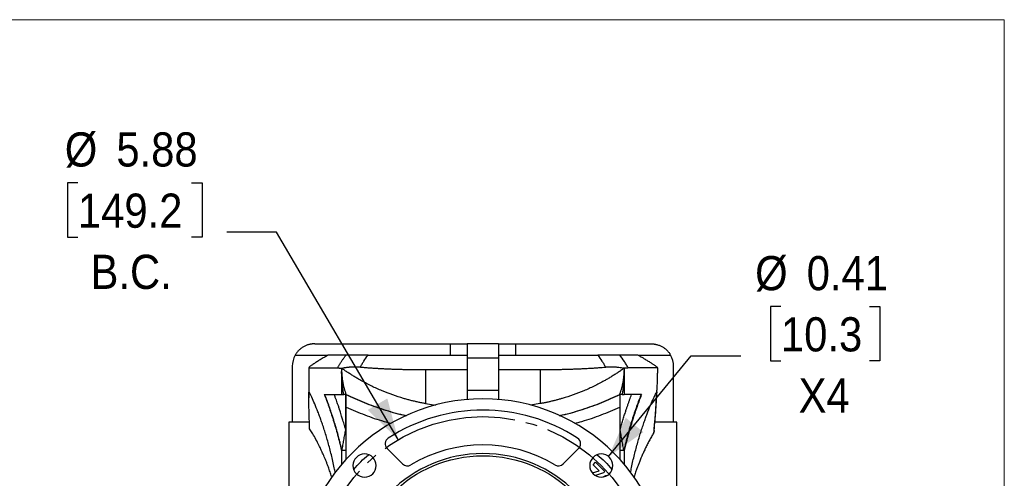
# Model space of a CAD drawing. Header units: inches. Extents: x 0 to 68, y 0 to 44.
# Tile 18 of 18: x 50.7 to 68, y 35.9 to 44. Entities that reach past the tile are written whole.
import ezdxf

# ---------------------------------------------------------------- set-up
doc = ezdxf.new("R2010")
doc.units = ezdxf.units.IN
doc.header["$LTSCALE"] = 4
doc.header["$MEASUREMENT"] = 0
doc.linetypes.add('SLD-Center', pattern=[0.75, 0.6, -0.05, 0.05, -0.05])
doc.linetypes.add('SLD-Solid', pattern=[0])
doc.layers.add('CENTER', color=40, linetype='SLD-Center')
doc.layers.add('SLD-DEFPOINTS', color=7, linetype='Continuous')
doc.layers.add('DIMENSIONS', color=140, linetype='SLD-Solid', lineweight=25)
doc.styles.add('SLDTEXTSTYLE0', font='GOTHIC.TTF', dxfattribs={"width": 0.913})
doc.dimstyles.new('SLDDIMSTYLE2', dxfattribs={"dimtxt": 0.6, "dimasz": 0.72, "dimexe": 0, "dimexo": 0.0625, "dimgap": 0.15, "dimtad": 0, "dimtih": 1, "dimtoh": 1, "dimrnd": 1e-09, "dimdsep": 46, "dimtxsty": 'SLDTEXTSTYLE0', "dimsah": 1, "dimcen": 0, "dimadec": 0, "dimazin": 2, "dimtfac": 1, "dimtofl": 0, "dimtmove": 0, "dimatfit": 3, "dimfxl": 0, "dimfrac": 2, "dimtolj": 1, "dimtzin": 12, "dimarcsym": 0})
doc.dimstyles.new('SLDDIMSTYLE7', dxfattribs={"dimtxt": 0.6, "dimasz": 0.72, "dimexe": 0, "dimexo": 0.0625, "dimgap": 0.15, "dimtad": 0, "dimtih": 1, "dimtoh": 1, "dimrnd": 1e-09, "dimzin": 12, "dimdsep": 46, "dimtxsty": 'SLDTEXTSTYLE0', "dimsah": 1, "dimcen": 0, "dimadec": 0, "dimazin": 3, "dimtfac": 1, "dimtofl": 0, "dimtmove": 0, "dimatfit": 3, "dimfxl": 0, "dimfrac": 2, "dimtolj": 1, "dimtzin": 12, "dimarcsym": 0})
doc.dimstyles.new('SLDDIMSTYLE8', dxfattribs={"dimtxt": 0.6, "dimasz": 0.72, "dimexe": 0, "dimexo": 0.0625, "dimgap": 0.15, "dimtad": 0, "dimtih": 1, "dimtoh": 1, "dimrnd": 1e-09, "dimzin": 4, "dimdsep": 46, "dimtxsty": 'SLDTEXTSTYLE0', "dimsah": 1, "dimcen": 0, "dimadec": 0, "dimazin": 1, "dimtfac": 1, "dimtofl": 0, "dimtmove": 0, "dimatfit": 3, "dimfxl": 0, "dimfrac": 2, "dimtolj": 1, "dimtzin": 12, "dimarcsym": 0})

# ---------------------------------------------------------------- blocks, each defined once
blk = doc.blocks.new('Block2')
at = {"color": 7, "linetype": 'SLD-Solid', "lineweight": 18}
for p, q in [((68, 44), (0, 44)), ((68, 0), (68, 44))]:
    blk.add_line(p, q, dxfattribs=at)
blk = doc.blocks.new('_D_18')
at = {"layer": 'DIMENSIONS'}
for p, q in [((51.741, 41.133), (51.558, 41.133)), ((51.558, 41.133), (51.558, 40.181)), ((53.736, 41.133), (53.919, 41.133)), ((53.919, 41.133), (53.919, 40.181)), ((55.227, 40.269), (54.352, 40.269)), ((57.362, 36.628), (55.227, 40.269)), ((51.558, 40.181), (51.741, 40.181)), ((53.919, 40.181), (53.736, 40.181))]:
    blk.add_line(p, q, dxfattribs=at)
blk.add_solid([(57.362, 36.628), (57.171, 37.35), (56.826, 37.148)], dxfattribs=at)
at = {"layer": 'DIMENSIONS', "char_height": 0.6, "attachment_point": 1, "style": 'SLDTEXTSTYLE0'}
for s, insert in [('%%c', (51.51, 42.022)), ('5.88', (52.415, 42.022)), ('149.2', (51.741, 40.947)), ('B.C.', (51.962, 39.873))]:
    blk.add_mtext(s, dxfattribs=dict(at, insert=insert))
blk = doc.blocks.new('_D_19')
at = {"layer": 'DIMENSIONS'}
for p, q in [((64.08, 38.962), (63.897, 38.962)), ((63.897, 38.962), (63.897, 38.009)), ((65.631, 38.962), (65.814, 38.962)), ((65.814, 38.962), (65.814, 38.009)), ((61.054, 36.328), (62.502, 38.097)), ((62.502, 38.097), (63.377, 38.097)), ((63.897, 38.009), (64.08, 38.009)), ((65.814, 38.009), (65.631, 38.009))]:
    blk.add_line(p, q, dxfattribs=at)
blk.add_solid([(61.054, 36.328), (61.665, 36.759), (61.355, 37.012)], dxfattribs=at)
at = {"layer": 'DIMENSIONS', "char_height": 0.6, "attachment_point": 1, "style": 'SLDTEXTSTYLE0'}
for s, insert in [('%%c', (63.627, 39.85)), ('0.41', (64.532, 39.85)), ('10.3', (64.08, 38.776)), ('X4', (64.39, 37.701))]:
    blk.add_mtext(s, dxfattribs=dict(at, insert=insert))
blk = doc.blocks.new('SW_SYMBOL_HOLE_DEPTH')
at = {"layer": 'DIMENSIONS', "color": 0}
for p, q in [((0, 137.8), (126, 137.8)), ((63, 137.8), (63, 11.8)), ((15.7, 87.4), (63, 11.8)), ((110.2, 87.4), (63, 11.8))]:
    blk.add_line(p, q, dxfattribs=at)
blk = doc.blocks.new('_D_20')
at = {"layer": 'DIMENSIONS'}
for p, q in [((59.431, 31.921), (60.581, 27.629)), ((64.403, 28.708), (64.22, 28.708)), ((64.22, 28.708), (64.22, 27.755)), ((66.398, 28.708), (66.581, 28.708)), ((66.581, 28.708), (66.581, 27.755)), ((64.22, 27.755), (64.403, 27.755)), ((66.581, 27.755), (66.398, 27.755)), ((60.581, 27.629), (61.581, 27.629))]:
    blk.add_line(p, q, dxfattribs=at)
blk.add_solid([(59.431, 31.921), (59.424, 31.174), (59.81, 31.277)], dxfattribs=at)
at = {"layer": 'DIMENSIONS', "xscale": 0.004866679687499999, "yscale": 0.004866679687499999, "zscale": 0.004866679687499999}
blk.add_blockref('SW_SYMBOL_HOLE_DEPTH', (62.133, 26.755), dxfattribs=at)
at = {"layer": 'DIMENSIONS', "char_height": 0.6, "attachment_point": 1, "style": 'SLDTEXTSTYLE0'}
for s, insert in [('%%c', (61.581, 28.512)), ('4.50', (62.486, 28.522)), ('114.3', (64.403, 28.522)), ('0.20[5.0]', (62.99, 27.447))]:
    blk.add_mtext(s, dxfattribs=dict(at, insert=insert))

msp = doc.modelspace()

# ---------------------------------------------------------------- linework, layer by layer
for p, q in [((55.896, 38.309), (58.278, 38.309)), ((58.278, 38.112), (58.278, 38.309)), ((58.278, 38.309), (58.573, 38.309)), ((59.124, 38.309), (58.573, 38.309)), ((58.573, 38.309), (58.573, 38.055)), ((59.124, 38.309), (59.124, 38.055)), ((59.124, 38.309), (59.419, 38.309)), ((59.419, 38.309), (59.419, 38.112)), ((59.419, 38.309), (61.801, 38.309)), ((55.555, 38.112), (56.125, 38.112)), ((59.124, 38.055), (58.573, 38.055)), ((58.573, 38.055), (58.573, 37.498)), ((59.124, 38.055), (59.124, 37.498)), ((61.573, 38.112), (62.142, 38.112)), ((55.502, 37.915), (55.502, 36.931)), ((55.793, 37.889), (55.793, 37.361)), ((55.795, 37.889), (55.799, 37.885)), ((55.799, 37.465), (55.799, 37.885)), ((56.368, 37.88), (56.368, 37.879)), ((56.368, 37.879), (56.368, 37.839)), ((56.385, 37.87), (56.37, 37.88)), ((56.385, 37.883), (56.385, 37.87)), ((57.841, 37.856), (57.841, 37.26)), ((59.856, 37.856), (59.856, 37.26)), ((61.312, 37.883), (61.312, 37.87)), ((61.327, 37.88), (61.312, 37.87)), ((61.329, 37.88), (61.329, 37.879)), ((61.329, 37.879), (61.329, 37.839)), ((62.195, 36.931), (62.195, 37.915)), ((56.368, 37.816), (56.368, 37.42)), ((61.329, 37.822), (61.329, 37.42)), ((56.368, 37.42), (56.405, 37.42)), ((56.44, 36.801), (56.44, 37.42)), ((56.447, 37.42), (56.447, 37.415)), ((58.573, 37.498), (59.124, 37.498)), ((58.573, 37.498), (58.573, 37.333)), ((59.124, 37.498), (59.124, 37.333)), ((61.25, 37.42), (61.25, 37.415)), ((61.257, 36.801), (61.257, 37.42)), ((61.292, 37.42), (61.329, 37.42)), ((56.447, 36.284), (56.447, 37.197)), ((57.841, 37.26), (58.014, 37.233)), ((59.856, 37.26), (59.682, 37.232)), ((61.25, 37.197), (61.25, 36.284)), ((55.803, 36.931), (55.443, 36.931)), ((55.443, 36.931), (55.443, 34.845)), ((62.254, 36.931), (61.865, 36.931)), ((62.254, 34.845), (62.254, 36.931)), ((56.44, 36.801), (56.447, 36.801)), ((61.25, 36.801), (61.257, 36.801)), ((57.439, 36.2), (57.168, 36.471)), ((60.529, 36.471), (60.258, 36.2)), ((56.367, 36.435), (56.367, 36.434)), ((56.447, 36.434), (56.368, 36.434)), ((56.368, 36.434), (56.368, 36.195)), ((61.329, 36.434), (61.25, 36.434)), ((61.33, 36.435), (61.329, 36.434)), ((61.329, 36.434), (61.329, 36.195)), ((61.33, 36.435), (61.33, 36.434)), ((60.783, 36.186), (60.827, 36.23)), ((60.887, 36.082), (60.783, 36.186)), ((60.827, 36.23), (60.99, 36.067)), ((60.77, 36.042), (60.887, 36.082)), ((60.965, 36.043), (60.826, 35.995)), ((60.962, 35.976), (61.005, 35.997)), ((60.99, 36.067), (60.965, 36.043))]:
    msp.add_line(p, q)
msp.add_circle((58.849, 34.094), 2.25)
for centre, radius, start, end in [((55.896, 37.915), 0.394, 150, 180), ((61.801, 37.915), 0.394, 0, 30), ((58.849, 34.094), 3.25, 0, 180), ((58.849, 34.094), 3.051, 57.0083, 122.9917), ((57.251, 36.555), 0.118, 122.9917, 225), ((60.446, 36.555), 0.118, 0, 57.0083), ((58.849, 34.094), 2.441, 58.7958, 121.2042), ((60.446, 36.555), 0.118, 315, 0), ((58.849, 34.094), 2.289, 0, 180), ((56.771, 36.172), 0.203, 0, 180), ((60.926, 36.172), 0.203, 0, 180), ((56.771, 36.172), 0.203, 180, 0), ((57.523, 36.283), 0.118, 225, 301.2042), ((60.174, 36.283), 0.118, 238.7958, 315), ((60.926, 36.172), 0.203, 180, 0)]:
    msp.add_arc(centre, radius, start, end)
for points, knots in [([(55.896, 38.309), (55.892, 38.309), (55.883, 38.309), (55.87, 38.308), (55.858, 38.307), (55.845, 38.306), (55.833, 38.304), (55.82, 38.302), (55.808, 38.299), (55.783, 38.293), (55.746, 38.281), (55.698, 38.257), (55.655, 38.228), (55.623, 38.201), (55.602, 38.178), (55.589, 38.163), (55.577, 38.146), (55.565, 38.13), (55.558, 38.118), (55.555, 38.112)], [0, 0, 0, 0, 0.031111, 0.062125, 0.093072, 0.123982, 0.154886, 0.185814, 0.216796, 0.247862, 0.375756, 0.50332, 0.630369, 0.756942, 0.805835, 0.854456, 0.902936, 0.951407, 1, 1, 1, 1]), ([(61.801, 38.309), (61.805, 38.309), (61.813, 38.309), (61.825, 38.309), (61.835, 38.308), (61.846, 38.307), (61.855, 38.306), (61.864, 38.304), (61.873, 38.303), (61.881, 38.301), (61.888, 38.299), (61.895, 38.298), (61.917, 38.292), (61.952, 38.28), (62, 38.257), (62.043, 38.228), (62.074, 38.2), (62.095, 38.178), (62.109, 38.162), (62.121, 38.146), (62.132, 38.129), (62.139, 38.118), (62.142, 38.112)], [0, 0, 0, 0, 0.029349, 0.057335, 0.083958, 0.109218, 0.133114, 0.155647, 0.176817, 0.196624, 0.215068, 0.232148, 0.247866, 0.382666, 0.503322, 0.63404, 0.756943, 0.80699, 0.856314, 0.90492, 0.952814, 1, 1, 1, 1]), ([(56.131, 38.112), (56.127, 38.11), (56.119, 38.105), (56.107, 38.098), (56.095, 38.091), (56.083, 38.084), (56.071, 38.077), (56.052, 38.066), (56.025, 38.05), (55.992, 38.03), (55.961, 38.01), (55.921, 37.985), (55.885, 37.962), (55.854, 37.941), (55.834, 37.927), (55.818, 37.915), (55.808, 37.906), (55.801, 37.9), (55.798, 37.896), (55.795, 37.893), (55.794, 37.891), (55.794, 37.89)], [0, 0, 0, 0, 0.023785, 0.047551, 0.071315, 0.095094, 0.118906, 0.142768, 0.213843, 0.284739, 0.35672, 0.428208, 0.570289, 0.642533, 0.713874, 0.785521, 0.856319, 0.892545, 0.928493, 0.964273, 1, 1, 1, 1]), ([(56.448, 38.112), (56.409, 38.112), (56.374, 38.112), (56.309, 38.112), (56.28, 38.112), (56.227, 38.112), (56.204, 38.112), (56.163, 38.112), (56.145, 38.112), (56.131, 38.112)], [0, 0, 0, 0, 0.25, 0.25, 0.5, 0.5, 0.75, 0.75, 1, 1, 1, 1]), ([(56.295, 37.885), (56.299, 37.892), (56.306, 37.905), (56.318, 37.924), (56.329, 37.944), (56.341, 37.963), (56.353, 37.982), (56.366, 38.001), (56.379, 38.02), (56.392, 38.039), (56.406, 38.057), (56.419, 38.076), (56.433, 38.094), (56.443, 38.106), (56.448, 38.112)], [0, 0, 0, 0, 0.086599, 0.172591, 0.257981, 0.342773, 0.426971, 0.510577, 0.593595, 0.676028, 0.757881, 0.839164, 0.919873, 1, 1, 1, 1]), ([(56.833, 38.112), (56.829, 38.112), (56.821, 38.112), (56.809, 38.112), (56.797, 38.112), (56.786, 38.112), (56.774, 38.112), (56.762, 38.112), (56.751, 38.112), (56.74, 38.112), (56.728, 38.112), (56.717, 38.112), (56.706, 38.112), (56.695, 38.112), (56.685, 38.112), (56.674, 38.112), (56.663, 38.112), (56.653, 38.112), (56.643, 38.112), (56.633, 38.112), (56.622, 38.112), (56.613, 38.112), (56.603, 38.112), (56.593, 38.112), (56.58, 38.112), (56.564, 38.112), (56.545, 38.112), (56.527, 38.112), (56.509, 38.112), (56.493, 38.112), (56.477, 38.112), (56.462, 38.112), (56.452, 38.112), (56.448, 38.112)], [0, 0, 0, 0, 0.019766, 0.039585, 0.059478, 0.079469, 0.099577, 0.119823, 0.14023, 0.160817, 0.181605, 0.202613, 0.223861, 0.245367, 0.267151, 0.289229, 0.311619, 0.334338, 0.357402, 0.380827, 0.404627, 0.428817, 0.453411, 0.478422, 0.503864, 0.558288, 0.614706, 0.673215, 0.733904, 0.796855, 0.862142, 0.929836, 1, 1, 1, 1]), ([(56.697, 37.901), (56.707, 37.919), (56.716, 37.937), (56.737, 37.972), (56.748, 37.989), (56.782, 38.042), (56.806, 38.077), (56.833, 38.112)], [0, 0, 0, 0, 0.25, 0.25, 0.5, 0.5, 1, 1, 1, 1]), ([(56.833, 38.112), (56.905, 38.112), (57.018, 38.112), (57.161, 38.112), (57.254, 38.112), (57.324, 38.112), (57.396, 38.112), (57.519, 38.112), (57.767, 38.112), (58.059, 38.112), (58.316, 38.112), (58.463, 38.112), (58.536, 38.112), (58.573, 38.112)], [0, 0, 0, 0, 0.125003, 0.198554, 0.250007, 0.286143, 0.321437, 0.37501, 0.500011, 0.749995, 0.874996, 0.937498, 1, 1, 1, 1]), ([(59.124, 38.112), (59.145, 38.112), (59.187, 38.112), (59.249, 38.112), (59.311, 38.112), (59.373, 38.112), (59.435, 38.112), (59.497, 38.112), (59.559, 38.112), (59.621, 38.112), (59.683, 38.112), (59.744, 38.112), (59.806, 38.112), (59.867, 38.112), (59.929, 38.112), (59.99, 38.112), (60.069, 38.112), (60.165, 38.112), (60.277, 38.112), (60.383, 38.112), (60.506, 38.112), (60.666, 38.112), (60.792, 38.112), (60.864, 38.112)], [0, 0, 0, 0, 0.0352962, 0.0705751, 0.1058383, 0.1410873, 0.1763239, 0.2115495, 0.246766, 0.2819748, 0.3171776, 0.352376, 0.3875717, 0.4227662, 0.4579613, 0.4931584, 0.5283594, 0.5939597, 0.6599765, 0.7216941, 0.7786826, 0.8746032, 1, 1, 1, 1]), ([(60.864, 38.112), (60.891, 38.077), (60.915, 38.042), (60.949, 37.989), (60.96, 37.972), (60.981, 37.937), (60.99, 37.919), (61, 37.901)], [0, 0, 0, 0, 0.5, 0.5, 0.75, 0.75, 1, 1, 1, 1]), ([(61.249, 38.112), (61.247, 38.112), (61.242, 38.112), (61.234, 38.112), (61.226, 38.112), (61.218, 38.112), (61.209, 38.112), (61.2, 38.112), (61.191, 38.112), (61.182, 38.112), (61.173, 38.112), (61.163, 38.112), (61.153, 38.112), (61.143, 38.112), (61.133, 38.112), (61.123, 38.112), (61.11, 38.112), (61.094, 38.112), (61.076, 38.112), (61.056, 38.112), (61.037, 38.112), (61.016, 38.112), (60.996, 38.112), (60.975, 38.112), (60.953, 38.112), (60.932, 38.112), (60.909, 38.112), (60.887, 38.112), (60.872, 38.112), (60.864, 38.112)], [0, 0, 0, 0, 0.03801, 0.075299, 0.111876, 0.147752, 0.182935, 0.217438, 0.251271, 0.284445, 0.316974, 0.34887, 0.380145, 0.410815, 0.440894, 0.470396, 0.499338, 0.547365, 0.593876, 0.638966, 0.682738, 0.7253, 0.766769, 0.807269, 0.84693, 0.88589, 0.924291, 0.962278, 1, 1, 1, 1]), ([(61.402, 37.885), (61.391, 37.904), (61.38, 37.923), (61.357, 37.961), (61.345, 37.98), (61.307, 38.037), (61.28, 38.074), (61.249, 38.112)], [0, 0, 0, 0, 0.25, 0.25, 0.5, 0.5, 1, 1, 1, 1]), ([(61.567, 38.112), (61.552, 38.112), (61.535, 38.112), (61.494, 38.112), (61.47, 38.112), (61.391, 38.112), (61.326, 38.112), (61.249, 38.112)], [0, 0, 0, 0, 0.25, 0.25, 0.5, 0.5, 1, 1, 1, 1]), ([(61.918, 37.885), (61.917, 37.886), (61.916, 37.887), (61.914, 37.889), (61.912, 37.892), (61.909, 37.894), (61.906, 37.897), (61.9, 37.902), (61.891, 37.909), (61.876, 37.92), (61.859, 37.932), (61.833, 37.95), (61.803, 37.969), (61.77, 37.99), (61.744, 38.007), (61.716, 38.024), (61.69, 38.04), (61.664, 38.055), (61.641, 38.069), (61.617, 38.083), (61.592, 38.098), (61.575, 38.107), (61.567, 38.112)], [0, 0, 0, 0, 0.020731, 0.041478, 0.062259, 0.083095, 0.104005, 0.125009, 0.187345, 0.250239, 0.3124, 0.375139, 0.500479, 0.56269, 0.625261, 0.687868, 0.750665, 0.799699, 0.849005, 0.898732, 0.949019, 1, 1, 1, 1]), ([(55.799, 37.885), (55.824, 37.885), (55.853, 37.885), (55.92, 37.885), (55.957, 37.885), (56.04, 37.885), (56.086, 37.885), (56.185, 37.885), (56.238, 37.885), (56.295, 37.885)], [0, 0, 0, 0, 0.25, 0.25, 0.5, 0.5, 0.75, 0.75, 1, 1, 1, 1]), ([(56.295, 37.885), (56.299, 37.885), (56.307, 37.885), (56.318, 37.885), (56.33, 37.884), (56.343, 37.883), (56.355, 37.881), (56.364, 37.88), (56.368, 37.88)], [0, 0, 0, 0, 0.158852, 0.320715, 0.48579, 0.65405, 0.825465, 1, 1, 1, 1]), ([(56.37, 37.88), (56.373, 37.881), (56.378, 37.882), (56.382, 37.883), (56.385, 37.883)], [0, 0, 0, 0, 0.4997243, 1, 1, 1, 1]), ([(56.385, 37.883), (56.391, 37.885), (56.403, 37.887), (56.421, 37.891), (56.441, 37.894), (56.467, 37.898), (56.493, 37.901), (56.518, 37.903), (56.547, 37.905), (56.583, 37.906), (56.625, 37.906), (56.662, 37.904), (56.686, 37.902), (56.697, 37.901)], [0, 0, 0, 0, 0.059377, 0.12095, 0.184702, 0.250615, 0.375384, 0.437723, 0.500008, 0.647487, 0.77993, 0.897405, 1, 1, 1, 1]), ([(57.841, 37.26), (57.83, 37.262), (57.808, 37.266), (57.776, 37.272), (57.743, 37.278), (57.711, 37.285), (57.679, 37.292), (57.646, 37.3), (57.614, 37.307), (57.582, 37.315), (57.55, 37.324), (57.518, 37.332), (57.486, 37.341), (57.401, 37.366), (57.263, 37.411), (57.076, 37.483), (56.894, 37.565), (56.758, 37.636), (56.662, 37.691), (56.605, 37.725), (56.549, 37.759), (56.494, 37.795), (56.439, 37.832), (56.403, 37.857), (56.385, 37.87)], [0, 0, 0, 0, 0.019612, 0.039248, 0.05891, 0.078601, 0.098325, 0.118084, 0.137883, 0.157723, 0.177607, 0.19754, 0.217523, 0.23756, 0.359422, 0.483234, 0.609189, 0.737492, 0.780563, 0.823882, 0.867467, 0.911337, 0.955508, 1, 1, 1, 1]), ([(56.697, 37.901), (56.708, 37.9), (56.73, 37.898), (56.763, 37.896), (56.796, 37.893), (56.83, 37.89), (56.864, 37.888), (56.898, 37.885), (56.932, 37.883), (56.966, 37.881), (56.997, 37.879), (57.02, 37.878), (57.043, 37.877), (57.071, 37.875), (57.118, 37.873), (57.177, 37.87), (57.246, 37.867), (57.312, 37.865), (57.377, 37.863), (57.442, 37.861), (57.508, 37.86), (57.574, 37.859), (57.64, 37.858), (57.707, 37.857), (57.773, 37.857), (57.818, 37.857), (57.841, 37.856)], [0, 0, 0, 0, 0.031003, 0.062012, 0.093021, 0.124085, 0.155267, 0.186428, 0.217623, 0.248885, 0.278228, 0.299371, 0.311012, 0.341953, 0.373161, 0.436092, 0.497638, 0.553449, 0.609207, 0.664982, 0.720794, 0.776607, 0.832429, 0.888267, 0.944126, 1, 1, 1, 1]), ([(57.841, 37.856), (57.962, 37.856), (58.084, 37.856), (58.237, 37.856), (58.267, 37.856), (58.329, 37.856), (58.359, 37.856), (58.42, 37.856), (58.466, 37.856), (58.512, 37.856), (58.543, 37.856), (58.558, 37.856), (58.573, 37.856)], [0, 0, 0, 0, 0.5, 0.5, 0.625, 0.625, 0.75, 0.75, 0.875, 0.9375, 0.9375, 1, 1, 1, 1]), ([(59.124, 37.856), (59.139, 37.856), (59.154, 37.856), (59.185, 37.856), (59.231, 37.856), (59.277, 37.856), (59.338, 37.856), (59.369, 37.856), (59.43, 37.856), (59.46, 37.856), (59.613, 37.856), (59.735, 37.856), (59.856, 37.856)], [0, 0, 0, 0, 0.0625, 0.0625, 0.125, 0.25, 0.25, 0.375, 0.375, 0.5, 0.5, 1, 1, 1, 1]), ([(59.856, 37.856), (59.869, 37.856), (59.894, 37.857), (59.932, 37.857), (59.969, 37.857), (60.006, 37.857), (60.044, 37.858), (60.081, 37.858), (60.118, 37.859), (60.155, 37.859), (60.192, 37.86), (60.228, 37.861), (60.265, 37.862), (60.301, 37.863), (60.338, 37.864), (60.374, 37.865), (60.41, 37.866), (60.458, 37.868), (60.517, 37.87), (60.588, 37.873), (60.642, 37.876), (60.689, 37.879), (60.725, 37.881), (60.767, 37.883), (60.806, 37.886), (60.845, 37.889), (60.891, 37.892), (60.943, 37.896), (60.981, 37.9), (61, 37.901)], [0, 0, 0, 0, 0.031257, 0.062512, 0.093765, 0.125012, 0.156254, 0.187492, 0.218728, 0.249962, 0.281196, 0.312431, 0.343667, 0.374886, 0.406096, 0.437307, 0.468531, 0.499777, 0.561337, 0.624198, 0.686492, 0.706695, 0.748882, 0.784921, 0.820342, 0.855289, 0.89202, 0.946119, 1, 1, 1, 1]), ([(61.312, 37.87), (61.303, 37.864), (61.285, 37.851), (61.258, 37.832), (61.231, 37.813), (61.203, 37.795), (61.176, 37.777), (61.148, 37.759), (61.12, 37.742), (61.092, 37.725), (61.063, 37.708), (61.035, 37.691), (61.006, 37.674), (60.929, 37.631), (60.803, 37.565), (60.621, 37.483), (60.434, 37.411), (60.289, 37.363), (60.188, 37.335), (60.133, 37.32), (60.078, 37.306), (60.023, 37.293), (59.968, 37.281), (59.912, 37.27), (59.875, 37.263), (59.856, 37.26)], [0, 0, 0, 0, 0.022285, 0.044489, 0.066612, 0.088659, 0.11063, 0.132528, 0.154356, 0.176114, 0.197807, 0.219436, 0.241003, 0.262511, 0.390803, 0.516769, 0.640569, 0.762443, 0.796755, 0.830918, 0.864944, 0.89885, 0.932651, 0.966363, 1, 1, 1, 1]), ([(61, 37.901), (61.006, 37.902), (61.018, 37.903), (61.038, 37.904), (61.059, 37.905), (61.082, 37.906), (61.106, 37.906), (61.132, 37.906), (61.157, 37.905), (61.179, 37.903), (61.197, 37.902), (61.216, 37.9), (61.242, 37.896), (61.275, 37.891), (61.3, 37.886), (61.312, 37.883)], [0, 0, 0, 0, 0.055124, 0.11565, 0.1816, 0.252993, 0.329848, 0.412181, 0.500003, 0.562286, 0.624626, 0.677835, 0.749398, 0.879055, 1, 1, 1, 1]), ([(61.327, 37.88), (61.324, 37.881), (61.319, 37.882), (61.315, 37.883), (61.312, 37.883)], [0, 0, 0, 0, 0.4997243, 1, 1, 1, 1]), ([(61.402, 37.885), (61.398, 37.885), (61.39, 37.885), (61.378, 37.884), (61.366, 37.884), (61.354, 37.883), (61.341, 37.881), (61.333, 37.88), (61.329, 37.88)], [0, 0, 0, 0, 0.164991, 0.330627, 0.496927, 0.66391, 0.831594, 1, 1, 1, 1]), ([(61.9, 37.467), (61.9, 37.468), (61.9, 37.468), (61.901, 37.47), (61.901, 37.472), (61.902, 37.474), (61.902, 37.477), (61.902, 37.481), (61.903, 37.484), (61.903, 37.488), (61.904, 37.493), (61.904, 37.498), (61.905, 37.503), (61.906, 37.515), (61.907, 37.534), (61.909, 37.567), (61.911, 37.612), (61.913, 37.669), (61.915, 37.734), (61.916, 37.807), (61.917, 37.858), (61.918, 37.885)], [0, 0, 0, 0, 0.0071901, 0.0147658, 0.0228222, 0.0314382, 0.0406787, 0.0505963, 0.0612333, 0.0726243, 0.0847974, 0.0977754, 0.1115773, 0.126219, 0.1837758, 0.2515924, 0.3660397, 0.5012331, 0.6489842, 0.8152048, 1, 1, 1, 1]), ([(56.368, 37.839), (56.368, 37.832), (56.369, 37.817), (56.37, 37.794), (56.371, 37.772), (56.373, 37.75), (56.375, 37.727), (56.378, 37.705), (56.38, 37.683), (56.384, 37.661), (56.388, 37.639), (56.392, 37.617), (56.396, 37.595), (56.401, 37.573), (56.407, 37.551), (56.412, 37.529), (56.418, 37.507), (56.425, 37.485), (56.432, 37.464), (56.439, 37.442), (56.444, 37.427), (56.447, 37.42)], [0, 0, 0, 0, 0.053041, 0.105989, 0.158851, 0.211636, 0.264353, 0.317009, 0.369615, 0.422177, 0.474706, 0.527208, 0.579694, 0.632171, 0.684649, 0.737135, 0.789639, 0.842168, 0.894733, 0.94734, 1, 1, 1, 1]), ([(56.368, 37.839), (56.368, 37.834), (56.368, 37.829), (56.368, 37.823), (56.368, 37.822), (56.368, 37.822)], [0, 0, 0, 0, 0.5, 0.5, 1, 1, 1, 1]), ([(56.405, 37.42), (56.404, 37.43), (56.4, 37.451), (56.395, 37.481), (56.391, 37.512), (56.387, 37.543), (56.383, 37.573), (56.38, 37.604), (56.377, 37.635), (56.375, 37.666), (56.373, 37.697), (56.371, 37.728), (56.37, 37.759), (56.369, 37.79), (56.368, 37.811), (56.368, 37.822)], [0, 0, 0, 0, 0.076643, 0.153288, 0.229948, 0.306634, 0.383358, 0.460134, 0.536973, 0.613886, 0.690887, 0.767987, 0.845197, 0.922531, 1, 1, 1, 1]), ([(61.25, 37.42), (61.253, 37.427), (61.258, 37.442), (61.265, 37.464), (61.272, 37.485), (61.279, 37.507), (61.285, 37.529), (61.291, 37.551), (61.296, 37.573), (61.301, 37.595), (61.305, 37.617), (61.31, 37.639), (61.313, 37.661), (61.317, 37.683), (61.32, 37.705), (61.322, 37.727), (61.324, 37.75), (61.326, 37.772), (61.327, 37.794), (61.328, 37.817), (61.329, 37.832), (61.329, 37.839)], [0, 0, 0, 0, 0.05266, 0.105267, 0.157832, 0.210361, 0.262865, 0.315351, 0.367829, 0.420306, 0.472792, 0.525294, 0.577823, 0.630385, 0.682991, 0.735647, 0.788364, 0.841149, 0.894011, 0.946959, 1, 1, 1, 1]), ([(61.329, 37.822), (61.329, 37.811), (61.328, 37.79), (61.327, 37.759), (61.326, 37.728), (61.324, 37.697), (61.322, 37.666), (61.32, 37.635), (61.317, 37.604), (61.314, 37.573), (61.31, 37.543), (61.306, 37.512), (61.302, 37.481), (61.297, 37.451), (61.293, 37.43), (61.292, 37.42)], [0, 0, 0, 0, 0.077469, 0.154803, 0.232013, 0.309113, 0.386114, 0.463027, 0.539866, 0.616642, 0.693366, 0.770052, 0.846712, 0.923357, 1, 1, 1, 1]), ([(61.329, 37.839), (61.329, 37.838), (61.329, 37.836), (61.329, 37.833), (61.329, 37.83), (61.329, 37.828), (61.329, 37.826), (61.329, 37.823), (61.329, 37.822), (61.329, 37.822), (61.329, 37.822)], [0, 0, 0, 0, 0.10057, 0.200247, 0.299648, 0.399396, 0.500108, 0.667121, 0.832789, 1, 1, 1, 1]), ([(55.807, 36.816), (55.806, 36.84), (55.804, 36.886), (55.802, 36.952), (55.8, 37.011), (55.798, 37.065), (55.797, 37.112), (55.796, 37.158), (55.795, 37.203), (55.794, 37.248), (55.794, 37.287), (55.793, 37.324), (55.793, 37.358), (55.793, 37.389), (55.793, 37.415), (55.794, 37.434), (55.794, 37.446), (55.795, 37.455), (55.796, 37.461), (55.797, 37.465), (55.798, 37.467), (55.798, 37.466), (55.799, 37.465)], [0, 0, 0, 0, 0.105481, 0.202074, 0.289782, 0.368605, 0.438546, 0.499608, 0.571976, 0.63769, 0.696764, 0.749219, 0.803831, 0.850824, 0.89031, 0.922479, 0.940669, 0.95611, 0.969107, 0.980168, 0.990103, 1, 1, 1, 1]), ([(56.257, 36.046), (56.251, 36.075), (56.231, 36.185), (56.189, 36.363), (56.142, 36.543), (56.102, 36.678), (56.071, 36.778), (56.041, 36.871), (56.01, 36.959), (55.982, 37.039), (55.943, 37.142), (55.896, 37.258), (55.843, 37.376), (55.814, 37.436), (55.799, 37.465)], [0, 0, 0, 0, 0.043082, 0.161944, 0.282573, 0.343061, 0.402023, 0.468551, 0.525838, 0.583495, 0.642225, 0.763437, 0.881834, 1, 1, 1, 1]), ([(56.064, 37.42), (56.066, 37.415), (56.068, 37.41), (56.071, 37.404), (56.072, 37.402), (56.073, 37.399), (56.073, 37.398), (56.073, 37.397), (56.074, 37.397), (56.074, 37.396), (56.074, 37.396), (56.074, 37.395), (56.074, 37.395), (56.074, 37.395), (56.074, 37.395), (56.076, 37.391), (56.077, 37.387), (56.08, 37.38), (56.081, 37.378), (56.082, 37.375), (56.082, 37.374), (56.083, 37.372), (56.084, 37.37), (56.087, 37.361), (56.091, 37.352), (56.096, 37.339), (56.097, 37.334), (56.101, 37.326), (56.102, 37.321), (56.117, 37.281), (56.131, 37.245), (56.171, 37.132), (56.197, 37.053), (56.236, 36.929), (56.249, 36.886), (56.274, 36.8), (56.286, 36.756), (56.31, 36.667), (56.322, 36.621), (56.339, 36.551), (56.345, 36.528), (56.352, 36.499), (56.353, 36.493), (56.355, 36.484), (56.356, 36.481), (56.357, 36.477), (56.357, 36.475), (56.358, 36.473), (56.358, 36.472), (56.358, 36.471), (56.359, 36.471), (56.359, 36.47), (56.359, 36.47), (56.361, 36.459), (56.364, 36.448), (56.367, 36.435)], [0, 0, 0, 0, 0.015625, 0.015625, 0.0234375, 0.0234375, 0.0273438, 0.0273438, 0.0292969, 0.0292969, 0.0302734, 0.0302734, 0.0307617, 0.0307617, 0.03125, 0.03125, 0.046875, 0.046875, 0.0546875, 0.0546875, 0.0585938, 0.0585938, 0.0625, 0.0625, 0.09375, 0.09375, 0.109375, 0.109375, 0.125, 0.125, 0.25, 0.25, 0.5, 0.5, 0.625, 0.625, 0.75, 0.75, 0.875, 0.875, 0.9375, 0.9375, 0.953125, 0.953125, 0.9609375, 0.9609375, 0.9648438, 0.9648438, 0.9667969, 0.9667969, 0.9677734, 0.9677734, 0.96875, 0.96875, 0.9990208, 0.9990208, 0.9990208, 0.9990208]), ([(56.064, 37.42), (56.07, 37.42), (56.082, 37.42), (56.1, 37.42), (56.118, 37.42), (56.137, 37.42), (56.156, 37.42), (56.175, 37.42), (56.195, 37.42), (56.215, 37.42), (56.236, 37.42), (56.257, 37.42), (56.278, 37.42), (56.3, 37.42), (56.323, 37.42), (56.345, 37.42), (56.361, 37.42), (56.368, 37.42)], [0, 0, 0, 0, 0.066331, 0.132696, 0.199098, 0.265539, 0.332024, 0.398556, 0.465138, 0.531774, 0.598466, 0.665219, 0.732035, 0.798918, 0.865871, 0.932897, 1, 1, 1, 1]), ([(56.374, 36.434), (56.371, 36.444), (56.366, 36.467), (56.359, 36.501), (56.35, 36.538), (56.341, 36.577), (56.331, 36.617), (56.32, 36.66), (56.309, 36.7), (56.297, 36.745), (56.281, 36.801), (56.259, 36.88), (56.227, 36.984), (56.19, 37.097), (56.153, 37.203), (56.123, 37.286), (56.1, 37.348), (56.084, 37.39), (56.075, 37.412), (56.072, 37.42)], [0, 0, 0, 0, 0.028656, 0.05871, 0.091274, 0.126006, 0.162898, 0.201904, 0.243047, 0.273817, 0.32696, 0.402413, 0.500188, 0.636594, 0.751784, 0.845704, 0.918279, 0.969481, 1, 1, 1, 1]), ([(56.44, 36.801), (56.438, 36.807), (56.431, 36.833), (56.415, 36.89), (56.393, 36.964), (56.367, 37.048), (56.35, 37.103), (56.338, 37.14), (56.332, 37.155), (56.325, 37.177), (56.316, 37.204), (56.305, 37.237), (56.291, 37.276), (56.275, 37.32), (56.257, 37.369), (56.245, 37.403), (56.238, 37.42)], [0, 0, 0, 0, 0.028862, 0.113611, 0.254141, 0.364629, 0.502371, 0.517296, 0.542319, 0.577439, 0.622656, 0.677972, 0.74338, 0.818858, 0.904417, 1, 1, 1, 1]), ([(56.447, 37.42), (56.445, 37.42), (56.441, 37.42), (56.437, 37.42), (56.432, 37.42), (56.428, 37.42), (56.424, 37.42), (56.421, 37.42), (56.418, 37.42), (56.415, 37.42), (56.411, 37.42), (56.408, 37.42), (56.406, 37.42), (56.406, 37.42), (56.405, 37.42)], [0, 0, 0, 0, 0.0675561, 0.1335017, 0.1979097, 0.2608604, 0.3224426, 0.3827542, 0.4419033, 0.5000086, 0.6264849, 0.7497528, 0.8754046, 1, 1, 1, 1]), ([(56.447, 37.42), (56.553, 37.371), (56.764, 37.273), (57.102, 37.156), (57.351, 37.081), (57.49, 37.053), (57.509, 37.049)], [0, 0, 0, 0, 0.319432, 0.634991, 0.949377, 1, 1, 1, 1]), ([(57.502, 37.046), (57.485, 37.049), (57.348, 37.077), (57.102, 37.151), (56.764, 37.268), (56.553, 37.366), (56.447, 37.415)], [0, 0, 0, 0, 0.0442411, 0.3607408, 0.6784205, 1, 1, 1, 1]), ([(56.447, 37.197), (56.447, 37.232), (56.447, 37.305), (56.447, 37.378), (56.447, 37.415)], [0, 0, 0, 0, 0.48162, 1, 1, 1, 1]), ([(60.188, 37.049), (60.207, 37.053), (60.346, 37.081), (60.595, 37.156), (60.933, 37.273), (61.144, 37.371), (61.25, 37.42)], [0, 0, 0, 0, 0.05059, 0.364987, 0.680557, 1, 1, 1, 1]), ([(61.25, 37.415), (61.144, 37.366), (60.933, 37.268), (60.595, 37.151), (60.349, 37.077), (60.212, 37.049), (60.196, 37.046)], [0, 0, 0, 0, 0.321604, 0.639308, 0.955832, 1, 1, 1, 1]), ([(61.292, 37.42), (61.292, 37.42), (61.292, 37.42), (61.291, 37.42), (61.29, 37.42), (61.288, 37.42), (61.286, 37.42), (61.284, 37.42), (61.281, 37.42), (61.278, 37.42), (61.275, 37.42), (61.271, 37.42), (61.266, 37.42), (61.261, 37.42), (61.256, 37.42), (61.252, 37.42), (61.25, 37.42)], [0, 0, 0, 0, 0.072218, 0.144267, 0.216159, 0.287905, 0.359518, 0.431009, 0.50239, 0.573674, 0.644872, 0.715996, 0.787059, 0.858072, 0.929049, 1, 1, 1, 1]), ([(61.25, 37.415), (61.25, 37.378), (61.25, 37.305), (61.25, 37.232), (61.25, 37.197)], [0, 0, 0, 0, 0.518381, 1, 1, 1, 1]), ([(61.257, 36.801), (61.259, 36.807), (61.263, 36.821), (61.27, 36.849), (61.285, 36.899), (61.305, 36.968), (61.33, 37.049), (61.352, 37.119), (61.372, 37.179), (61.39, 37.229), (61.407, 37.278), (61.424, 37.327), (61.442, 37.374), (61.453, 37.405), (61.459, 37.42)], [0, 0, 0, 0, 0.027457, 0.062595, 0.125152, 0.250185, 0.375594, 0.5002, 0.583764, 0.667179, 0.750477, 0.83369, 0.916854, 1, 1, 1, 1]), ([(61.625, 37.42), (61.624, 37.416), (61.622, 37.412), (61.619, 37.403), (61.617, 37.399), (61.612, 37.386), (61.609, 37.378), (61.599, 37.352), (61.592, 37.335), (61.572, 37.281), (61.559, 37.245), (61.519, 37.132), (61.492, 37.053), (61.44, 36.888), (61.415, 36.801), (61.385, 36.689), (61.379, 36.667), (61.367, 36.621), (61.362, 36.598), (61.35, 36.552), (61.345, 36.529), (61.334, 36.482), (61.329, 36.458), (61.324, 36.434)], [0, 0, 0, 0, 0.015625, 0.015625, 0.03125, 0.03125, 0.0625, 0.0625, 0.125, 0.125, 0.25, 0.25, 0.5, 0.5, 0.75, 0.75, 0.8125, 0.8125, 0.875, 0.875, 0.9375, 0.9375, 1, 1, 1, 1]), ([(61.633, 37.42), (61.627, 37.42), (61.616, 37.42), (61.598, 37.42), (61.579, 37.42), (61.561, 37.42), (61.541, 37.42), (61.522, 37.42), (61.502, 37.42), (61.482, 37.42), (61.461, 37.42), (61.44, 37.42), (61.419, 37.42), (61.397, 37.42), (61.375, 37.42), (61.352, 37.42), (61.337, 37.42), (61.329, 37.42)], [0, 0, 0, 0, 0.066331, 0.132696, 0.199098, 0.265539, 0.332024, 0.398556, 0.465138, 0.531774, 0.598466, 0.665219, 0.732035, 0.798918, 0.865871, 0.932897, 1, 1, 1, 1]), ([(61.633, 37.42), (61.63, 37.412), (61.623, 37.395), (61.61, 37.361), (61.586, 37.3), (61.54, 37.172), (61.487, 37.014), (61.436, 36.845), (61.405, 36.735), (61.381, 36.645), (61.366, 36.584), (61.352, 36.53), (61.341, 36.483), (61.334, 36.451), (61.33, 36.435)], [0, 0, 0, 0, 0.031269, 0.062515, 0.125037, 0.250059, 0.500022, 0.625008, 0.750066, 0.812571, 0.875098, 0.916066, 0.957696, 1, 1, 1, 1]), ([(61.44, 36.046), (61.446, 36.077), (61.466, 36.187), (61.509, 36.367), (61.556, 36.546), (61.596, 36.681), (61.627, 36.781), (61.657, 36.874), (61.688, 36.962), (61.716, 37.042), (61.755, 37.145), (61.802, 37.26), (61.855, 37.379), (61.885, 37.438), (61.9, 37.467)], [0, 0, 0, 0, 0.044411, 0.16277, 0.283941, 0.344062, 0.402654, 0.468524, 0.525731, 0.583652, 0.642781, 0.763747, 0.881627, 1, 1, 1, 1]), ([(61.9, 37.467), (61.893, 37.347), (61.885, 37.227), (61.867, 36.984), (61.855, 36.862), (61.841, 36.739)], [0, 0, 0, 0, 0.5, 0.5, 1, 1, 1, 1]), ([(61.854, 36.789), (61.866, 36.924), (61.886, 37.151), (61.896, 37.379), (61.901, 37.47)], [0, 0, 0, 0, 0.597031, 1, 1, 1, 1]), ([(56.447, 37.197), (56.555, 37.151), (56.77, 37.058), (57.038, 36.966), (57.199, 36.925), (57.242, 36.914)], [0, 0, 0, 0, 0.425302, 0.846813, 1, 1, 1, 1]), ([(60.455, 36.914), (60.499, 36.925), (60.66, 36.966), (60.928, 37.058), (61.142, 37.151), (61.25, 37.197)], [0, 0, 0, 0, 0.154836, 0.57542, 1, 1, 1, 1]), ([(56.196, 35.968), (56.195, 35.971), (56.186, 36.003), (56.165, 36.062), (56.14, 36.134), (56.116, 36.197), (56.096, 36.249), (56.068, 36.316), (56.04, 36.381), (56.015, 36.436), (55.996, 36.475), (55.979, 36.511), (55.947, 36.576), (55.903, 36.66), (55.851, 36.749), (55.821, 36.794), (55.807, 36.816)], [0, 0, 0, 0, 0.007361, 0.078696, 0.15557, 0.201423, 0.254167, 0.305663, 0.398768, 0.458014, 0.486603, 0.532459, 0.584005, 0.724419, 0.868398, 1, 1, 1, 1]), ([(56.376, 36.434), (56.378, 36.449), (56.384, 36.481), (56.394, 36.543), (56.408, 36.619), (56.424, 36.71), (56.435, 36.771), (56.44, 36.801)], [0, 0, 0, 0, 0.128257, 0.255584, 0.507445, 0.75182, 1, 1, 1, 1]), ([(61.321, 36.434), (61.316, 36.464), (61.306, 36.525), (61.29, 36.617), (61.273, 36.709), (61.262, 36.77), (61.257, 36.801)], [0, 0, 0, 0, 0.249998, 0.499997, 0.7514, 1, 1, 1, 1]), ([(61.841, 36.739), (61.835, 36.729), (61.824, 36.71), (61.805, 36.678), (61.786, 36.643), (61.767, 36.608), (61.748, 36.571), (61.73, 36.535), (61.713, 36.5), (61.699, 36.471), (61.686, 36.444), (61.669, 36.407), (61.647, 36.358), (61.625, 36.306), (61.608, 36.266), (61.592, 36.225), (61.573, 36.177), (61.551, 36.117), (61.527, 36.05), (61.511, 35.998), (61.501, 35.969)], [0, 0, 0, 0, 0.056641, 0.114587, 0.173843, 0.234409, 0.28569, 0.341305, 0.391543, 0.434638, 0.459327, 0.499324, 0.580493, 0.6446, 0.684511, 0.721849, 0.786477, 0.84498, 0.913716, 1, 1, 1, 1]), ([(61.853, 36.789), (61.854, 36.784), (61.857, 36.769), (61.848, 36.751), (61.841, 36.739)], [0, 0, 0, 0, 0.297999, 1, 1, 1, 1]), ([(56.582, 36.102), (56.622, 36.148), (56.701, 36.241), (56.794, 36.32), (56.84, 36.36)], [0, 0, 0, 0, 0.5031342, 1, 1, 1, 1]), ([(60.856, 36.361), (60.902, 36.321), (60.995, 36.242), (61.075, 36.149), (61.114, 36.102)], [0, 0, 0, 0, 0.50185, 1, 1, 1, 1]), ([(61.005, 35.997), (61.01, 35.997), (61.016, 35.998), (61.022, 35.998), (61.024, 35.998)], [0, 0, 0, 0, 0.731661, 1, 1, 1, 1])]:
    msp.add_open_spline(points, degree=3, knots=knots)
for points in [[(56.368, 37.879), (56.369, 37.879), (56.37, 37.88), (56.37, 37.88)], [(61.327, 37.88), (61.327, 37.88), (61.328, 37.879), (61.329, 37.879)], [(61.918, 37.885), (61.82, 37.885), (61.648, 37.885), (61.402, 37.885)], [(56.367, 36.435), (56.367, 36.434), (56.368, 36.434), (56.368, 36.434)], [(56.368, 36.434), (56.368, 36.434), (56.367, 36.434), (56.367, 36.434)], [(61.329, 36.434), (61.329, 36.434), (61.33, 36.434), (61.33, 36.434)]]:
    msp.add_open_spline(points, degree=3)
at = {"layer": 'CENTER', "linetype": 'SLD-Center'}
msp.add_circle((58.849, 34.094), 2.937, dxfattribs=at)

# ---------------------------------------------------------------- block references
at = {"layer": 'SLD-DEFPOINTS'}
msp.add_blockref('Block2', (0, 0), dxfattribs=at)

# ---------------------------------------------------------------- dimensions: what is measured, and where the dimension line sits
at = {"layer": 'DIMENSIONS'}
for p1, p2, text, dimstyle, picture, middle in [((60.335, 31.561), (57.362, 36.628), '<>\\PB.C.', 'SLDDIMSTYLE7', '_D_18', (52.739, 40.569)), ((60.7972, 36.0147), (61.0541, 36.3285), '<>\\PX4', 'SLDDIMSTYLE2', '_D_19', (64.8554, 38.3973)), ((58.266, 36.268), (59.431, 31.921), '<>\\P{\\fGDT;x}0.20[5.0]', 'SLDDIMSTYLE8', '_D_20', (64.172, 27.751))]:
    dim = msp.add_diameter_dim_2p(p1=p1, p2=p2, text=text, dimstyle=dimstyle, dxfattribs=at)
    dim.commit()
    dim.dimension.update_dxf_attribs({"geometry": picture, "text_midpoint": middle, "dimtype": 163})

doc.saveas('drawing.dxf')
